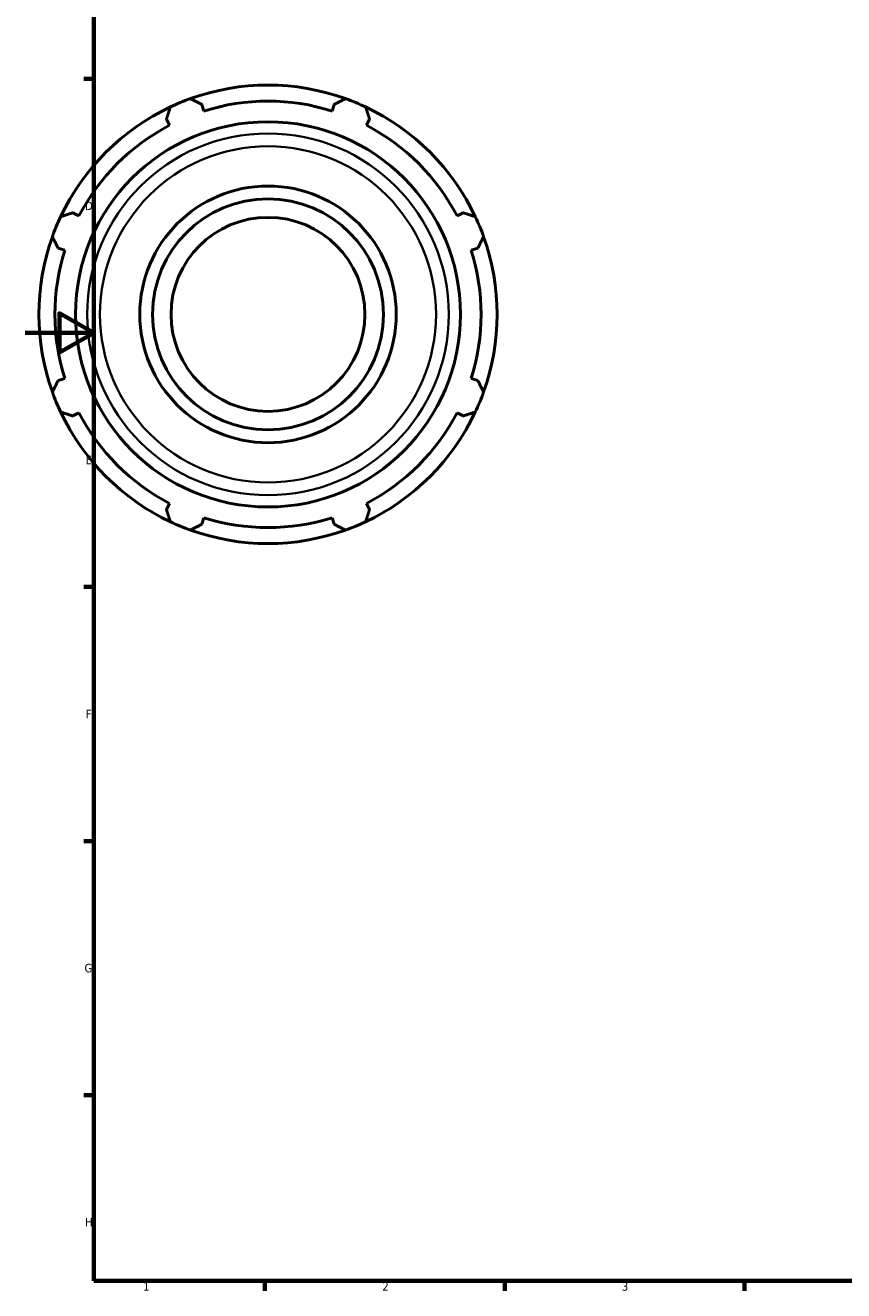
# Model space of a CAD drawing. Header units: millimetres. Extents: x -292 to 1112, y -48 to 828.
# Tile 1 of 8: x 0 to 239, y 17 to 387. Entities that reach past the tile are written whole.
import ezdxf

# ---------------------------------------------------------------- set-up
doc = ezdxf.new("R2010")
doc.units = ezdxf.units.MM
for name, color, linetype, lineweight in [('Border (ISO)', 7, 'Continuous', 70), ('Visible (ISO)', 7, 'Continuous', 50), ('Visible Narrow (ISO)', 7, 'Continuous', 35)]:
    doc.layers.add(name, color=color, linetype=linetype, lineweight=lineweight)
doc.styles.add('Note Text (ISO)', font='tahoma.ttf')

# ---------------------------------------------------------------- blocks, each defined once
blk = doc.blocks.new('Borders Default Border')
at = {"layer": 'Border (ISO)'}
for p, q in [((20, 371.25), (17.1, 371.25)), ((20, 222.75), (17.1, 222.75)), ((20, 148.5), (17.1, 148.5)), ((20, 74.25), (17.1, 74.25)), ((70.08, 20), (70.08, 17.1)), ((140.17, 20), (140.17, 17.1)), ((210.25, 20), (210.25, 17.1))]:
    blk.add_line(p, q, dxfattribs=at)
at = {"layer": 'Border (ISO)', "flags": 128}
for points in [[(20, 20), (20, 574), (821, 574), (821, 20), (20, 20)], [(0, 297), (20, 297), (10, 302.77), (10, 291.23), (20, 297)]]:
    blk.add_lwpolyline(points, dxfattribs=at)
at = {"layer": 'Border (ISO)', "color": 232, "true_color": 0xca0064, "char_height": 2.5, "attachment_point": 7, "style": 'Note Text (ISO)'}
for s, insert in [('D', (17.43, 332.88)), ('E', (17.64, 258.63)), ('F', (17.7, 184.38)), ('G', (17.31, 110.08)), ('H', (17.44, 35.88)), ('1', (34.48, 17.1)), ('2', (104.37, 17.1)), ('3', (174.43, 17.05))]:
    blk.add_mtext(s, dxfattribs=dict(at, insert=insert))

msp = doc.modelspace()

# ---------------------------------------------------------------- linework, layer by layer
at = {"layer": 'Visible (ISO)'}
for p, q in [((52.222, 361.853), (51.617, 363.77)), ((90.3, 363.77), (89.696, 361.853)), ((41.259, 359.48), (42.187, 357.697)), ((99.73, 357.697), (100.658, 359.48)), ((15.689, 331.199), (13.906, 332.127)), ((128.011, 332.127), (126.228, 331.199)), ((9.615, 321.769), (11.532, 321.164)), ((130.385, 321.164), (132.302, 321.769)), ((11.532, 283.69), (9.615, 283.086)), ((132.302, 283.086), (130.385, 283.69)), ((13.906, 272.728), (15.689, 273.656)), ((126.228, 273.656), (128.011, 272.728)), ((42.187, 247.158), (41.259, 245.375)), ((100.658, 245.375), (99.73, 247.158)), ((51.617, 241.084), (52.222, 243.001)), ((89.696, 243.001), (90.3, 241.084))]:
    msp.add_line(p, q, dxfattribs=at)
for radius in [56.284, 37.5, 33.75, 28.35]:
    msp.add_circle((70.959, 302.427), radius, dxfattribs=at)
for radius, start, end in [(67, 70.20802, 109.79198), (67, 115.20802, 154.79198), (67, 109.79198, 115.20802), (62.31, 72.5, 107.5), (67, 64.79198, 70.20802), (67, 25.20802, 64.79198), (62.31, 117.5, 152.5), (62.31, 27.5, 62.5), (67, 154.79198, 160.20802), (67, 19.79198, 25.20802), (67, 160.20802, 199.79198), (67, 340.20802, 19.79198), (62.31, 162.5, 197.5), (62.31, 342.5, 17.5), (67, 199.79198, 205.20802), (67, 334.79198, 340.20802), (67, 205.20802, 244.79198), (62.31, 207.5, 242.5), (67, 295.20802, 334.79198), (62.31, 297.5, 332.5), (67, 244.79198, 250.20802), (62.31, 252.5, 287.5), (67, 289.79198, 295.20802), (67, 250.20802, 289.79198)]:
    msp.add_arc((70.959, 302.427), radius, start, end, dxfattribs=at)
for points, weights in [([(41.259, 359.48), (41.829, 361.227), (42.423, 363.047)], [1.00297376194, 1.00189479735, 1]), ([(48.272, 365.47), (49.979, 364.603), (51.617, 363.77)], [1, 1.00189479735, 1.00297376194]), ([(90.3, 363.77), (91.938, 364.603), (93.645, 365.47)], [1.00297376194, 1.00189479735, 1]), ([(99.494, 363.047), (100.088, 361.227), (100.658, 359.48)], [1, 1.00189479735, 1.00297376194]), ([(10.339, 330.963), (12.159, 331.557), (13.906, 332.127)], [1, 1.00189479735, 1.00297376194]), ([(128.011, 332.127), (129.758, 331.557), (131.578, 330.963)], [1.00297376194, 1.00189479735, 1]), ([(9.615, 321.769), (8.783, 323.407), (7.916, 325.114)], [1.00297376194, 1.00189479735, 1]), ([(134.001, 325.114), (133.134, 323.407), (132.302, 321.769)], [1, 1.00189479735, 1.00297376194]), ([(7.916, 279.741), (8.783, 281.447), (9.615, 283.086)], [1, 1.00189479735, 1.00297376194]), ([(132.302, 283.086), (133.134, 281.447), (134.001, 279.741)], [1.00297376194, 1.00189479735, 1]), ([(13.906, 272.728), (12.159, 273.298), (10.339, 273.892)], [1.00297376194, 1.00189479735, 1]), ([(131.578, 273.892), (129.758, 273.298), (128.011, 272.728)], [1, 1.00189479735, 1.00297376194]), ([(42.423, 241.808), (41.829, 243.628), (41.259, 245.375)], [1, 1.00189479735, 1.00297376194]), ([(100.658, 245.375), (100.088, 243.628), (99.494, 241.808)], [1.00297376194, 1.00189479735, 1]), ([(51.617, 241.084), (49.979, 240.252), (48.272, 239.385)], [1.00297376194, 1.00189479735, 1]), ([(93.645, 239.385), (91.938, 240.252), (90.3, 241.084)], [1, 1.00189479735, 1.00297376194])]:
    msp.add_rational_spline(points, weights, degree=2, dxfattribs=at)
at = {"layer": 'Visible Narrow (ISO)'}
for radius in [52.853, 49.123]:
    msp.add_circle((70.959, 302.427), radius, dxfattribs=at)

# ---------------------------------------------------------------- block references
msp.add_blockref('Borders Default Border', (0, 0))

doc.saveas('drawing.dxf')
